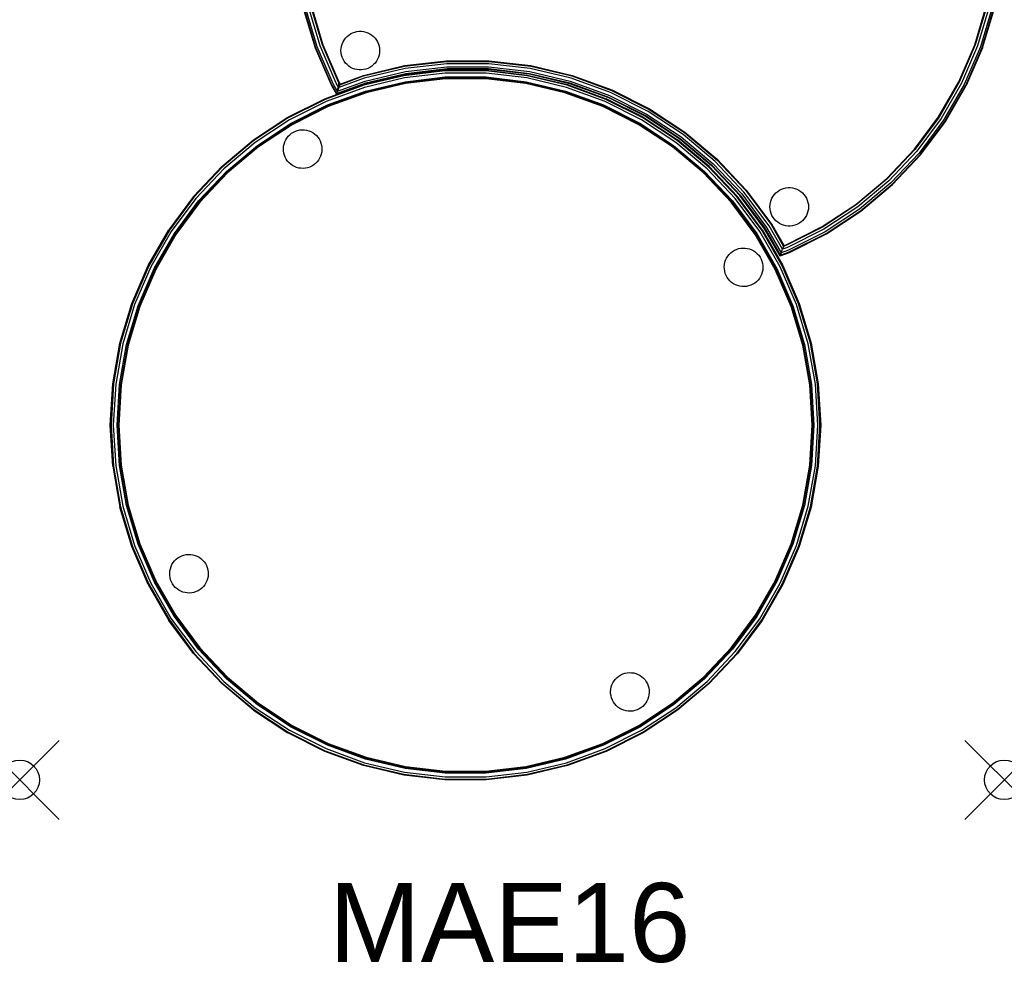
# Model space of a CAD drawing. Header units: inches. Extents: x 0 to 24.9, y -88 to 0.
# Tile 1 of 4: x 0 to 24.9, y -88 to -64.1. Entities that reach past the tile are written whole.
import ezdxf

# ---------------------------------------------------------------- set-up
doc = ezdxf.new("R2010")
doc.units = ezdxf.units.IN
doc.header["$MEASUREMENT"] = 0
doc.header["$PDMODE"] = 35
doc.header["$PDSIZE"] = 1
doc.layers.add('A-FURN-P-ST', color=2, linetype='Continuous')
doc.layers.add('A-FURN-P-ST-TN', color=2, linetype='Continuous')
doc.styles.get("Standard").update_dxf_attribs({"font": 'arial.ttf'})

msp = doc.modelspace()

# ---------------------------------------------------------------- linework, layer by layer
at = {"layer": 'A-FURN-P-ST', "lineweight": -3}
for p, q in [((7.183, -63.763), (7.483, -64.766)), ((7.198, -63.759), (7.497, -64.76)), ((7.54, -64.745), (7.242, -63.749)), ((7.612, -64.719), (7.316, -63.731)), ((7.669, -64.698), (7.376, -63.717)), ((7.391, -63.714), (7.684, -64.693)), ((24.197, -64.693), (24.49, -63.714)), ((24.505, -63.717), (24.211, -64.698)), ((24.564, -63.731), (24.269, -64.719)), ((24.638, -63.749), (24.34, -64.745)), ((24.383, -64.76), (24.683, -63.759)), ((24.398, -64.766), (24.698, -63.763)), ((8.488, -64.372), (8.544, -64.359)), ((8.544, -64.359), (8.6, -64.352)), ((8.6, -64.352), (8.657, -64.352)), ((8.657, -64.352), (8.713, -64.359)), ((8.713, -64.359), (8.769, -64.372)), ((8.192, -64.621), (8.22, -64.572)), ((8.22, -64.572), (8.254, -64.526)), ((8.254, -64.526), (8.293, -64.485)), ((8.293, -64.485), (8.337, -64.448)), ((8.337, -64.448), (8.384, -64.417)), ((8.384, -64.417), (8.435, -64.391)), ((8.435, -64.391), (8.488, -64.372)), ((8.769, -64.372), (8.822, -64.391)), ((8.822, -64.391), (8.873, -64.417)), ((8.873, -64.417), (8.921, -64.448)), ((8.921, -64.448), (8.964, -64.485)), ((8.964, -64.485), (9.003, -64.526)), ((9.003, -64.526), (9.037, -64.572)), ((9.037, -64.572), (9.066, -64.621)), ((7.483, -64.766), (7.898, -65.727)), ((7.497, -64.76), (7.911, -65.72)), ((7.952, -65.699), (7.54, -64.745)), ((8.02, -65.665), (7.612, -64.719)), ((8.075, -65.638), (7.669, -64.698)), ((7.684, -64.693), (8.088, -65.631)), ((8.14, -64.84), (8.143, -64.784)), ((8.143, -64.897), (8.14, -64.84)), ((8.143, -64.784), (8.153, -64.728)), ((8.153, -64.728), (8.169, -64.673)), ((8.169, -64.673), (8.192, -64.621)), ((9.066, -64.621), (9.088, -64.673)), ((9.088, -64.673), (9.104, -64.728)), ((9.104, -64.728), (9.114, -64.784)), ((9.114, -64.784), (9.118, -64.84)), ((9.118, -64.84), (9.114, -64.897)), ((23.792, -65.631), (24.197, -64.693)), ((24.211, -64.698), (23.806, -65.638)), ((24.269, -64.719), (23.86, -65.665)), ((24.34, -64.745), (23.929, -65.699)), ((23.969, -65.72), (24.383, -64.76)), ((24.398, -64.766), (23.983, -65.727)), ((8.153, -64.953), (8.143, -64.897)), ((8.169, -65.008), (8.153, -64.953)), ((8.192, -65.06), (8.169, -65.008)), ((8.22, -65.109), (8.192, -65.06)), ((8.254, -65.155), (8.22, -65.109)), ((9.037, -65.109), (9.003, -65.155)), ((9.066, -65.06), (9.037, -65.109)), ((9.088, -65.008), (9.066, -65.06)), ((9.104, -64.953), (9.088, -65.008)), ((9.114, -64.897), (9.104, -64.953)), ((9.752, -65.221), (10.816, -65.097)), ((9.754, -65.236), (10.817, -65.112)), ((10.816, -65.097), (11.887, -65.097)), ((10.817, -65.112), (11.887, -65.112)), ((11.887, -65.097), (12.952, -65.221)), ((11.887, -65.112), (12.949, -65.236)), ((8.293, -65.196), (8.254, -65.155)), ((8.337, -65.233), (8.293, -65.196)), ((8.384, -65.264), (8.337, -65.233)), ((8.435, -65.289), (8.384, -65.264)), ((8.488, -65.309), (8.435, -65.289)), ((8.544, -65.322), (8.488, -65.309)), ((8.6, -65.329), (8.544, -65.322)), ((8.657, -65.329), (8.6, -65.329)), ((8.713, -65.322), (8.657, -65.329)), ((8.709, -65.468), (9.752, -65.221)), ((8.769, -65.309), (8.713, -65.322)), ((8.714, -65.483), (9.754, -65.236)), ((9.765, -65.296), (8.731, -65.541)), ((8.822, -65.289), (8.769, -65.309)), ((8.873, -65.264), (8.822, -65.289)), ((8.921, -65.233), (8.873, -65.264)), ((8.964, -65.196), (8.921, -65.233)), ((9.003, -65.155), (8.964, -65.196)), ((9.733, -65.458), (10.773, -65.337)), ((10.774, -65.356), (9.737, -65.477)), ((10.82, -65.173), (9.765, -65.296)), ((9.778, -65.371), (10.825, -65.249)), ((9.786, -65.416), (10.827, -65.295)), ((10.828, -65.31), (9.789, -65.431)), ((9.789, -65.431), (10.828, -65.31)), ((9.789, -65.431), (10.828, -65.31)), ((10.773, -65.337), (11.819, -65.337)), ((11.818, -65.356), (10.774, -65.356)), ((11.883, -65.173), (10.82, -65.173)), ((10.825, -65.249), (11.879, -65.249)), ((10.827, -65.295), (11.876, -65.295)), ((11.875, -65.31), (10.828, -65.31)), ((10.828, -65.31), (11.875, -65.31)), ((10.828, -65.31), (11.875, -65.31)), ((12.856, -65.477), (11.818, -65.356)), ((11.819, -65.337), (12.859, -65.458)), ((12.915, -65.431), (11.875, -65.31)), ((11.875, -65.31), (12.915, -65.431)), ((11.875, -65.31), (12.915, -65.431)), ((11.876, -65.295), (12.917, -65.416)), ((11.879, -65.249), (12.925, -65.371)), ((12.938, -65.296), (11.883, -65.173)), ((13.972, -65.541), (12.938, -65.296)), ((12.949, -65.236), (13.99, -65.483)), ((12.952, -65.221), (13.994, -65.468)), ((8.731, -65.541), (8.085, -65.777)), ((8.111, -65.705), (8.714, -65.483)), ((8.117, -65.686), (8.709, -65.468)), ((9.733, -65.458), (8.715, -65.7)), ((9.737, -65.477), (8.72, -65.718)), ((9.746, -65.533), (8.737, -65.773)), ((8.753, -65.614), (9.778, -65.371)), ((8.766, -65.658), (9.786, -65.416)), ((9.789, -65.431), (8.77, -65.673)), ((8.77, -65.673), (9.789, -65.431)), ((8.77, -65.673), (9.789, -65.431)), ((10.777, -65.413), (9.746, -65.533)), ((9.763, -65.627), (10.783, -65.508)), ((10.784, -65.535), (9.768, -65.654)), ((10.785, -65.554), (9.771, -65.672)), ((11.815, -65.413), (10.777, -65.413)), ((10.783, -65.508), (11.809, -65.508)), ((11.808, -65.535), (10.784, -65.535)), ((11.807, -65.554), (10.785, -65.554)), ((12.821, -65.672), (11.807, -65.554)), ((12.825, -65.654), (11.808, -65.535)), ((11.809, -65.508), (12.829, -65.627)), ((12.846, -65.533), (11.815, -65.413)), ((13.856, -65.773), (12.846, -65.533)), ((13.872, -65.718), (12.856, -65.477)), ((12.859, -65.458), (13.877, -65.7)), ((13.933, -65.673), (12.915, -65.431)), ((12.915, -65.431), (13.933, -65.673)), ((12.915, -65.431), (13.933, -65.673)), ((12.917, -65.416), (13.937, -65.658)), ((12.925, -65.371), (13.95, -65.614)), ((14.971, -65.905), (13.972, -65.541)), ((13.99, -65.483), (14.995, -65.849)), ((13.994, -65.468), (15.001, -65.835)), ((8.72, -65.718), (7.739, -66.075)), ((8.737, -65.773), (7.762, -66.127)), ((7.898, -65.727), (8.024, -65.945)), ((7.911, -65.72), (8.03, -65.926)), ((8.051, -65.87), (7.952, -65.699)), ((8.085, -65.777), (8.02, -65.665)), ((8.024, -65.945), (8.77, -65.673)), ((8.77, -65.673), (8.024, -65.945)), ((8.024, -65.945), (8.77, -65.673)), ((8.03, -65.926), (8.766, -65.658)), ((8.088, -65.631), (8.042, -65.868)), ((8.051, -65.87), (8.753, -65.614)), ((8.085, -65.777), (8.051, -65.87)), ((8.111, -65.705), (8.075, -65.638)), ((8.085, -65.777), (8.117, -65.686)), ((8.088, -65.631), (8.117, -65.686)), ((8.764, -65.863), (9.763, -65.627)), ((9.768, -65.654), (8.772, -65.89)), ((9.771, -65.672), (8.777, -65.908)), ((13.815, -65.908), (12.821, -65.672)), ((13.82, -65.89), (12.825, -65.654)), ((12.829, -65.627), (13.828, -65.863)), ((14.831, -66.127), (13.856, -65.773)), ((14.853, -66.075), (13.872, -65.718)), ((13.877, -65.7), (14.861, -66.058)), ((14.916, -66.031), (13.933, -65.673)), ((13.933, -65.673), (14.916, -66.031)), ((13.933, -65.673), (14.916, -66.031)), ((13.937, -65.658), (14.922, -66.017)), ((13.95, -65.614), (14.941, -65.975)), ((14.995, -65.849), (15.951, -66.329)), ((15.001, -65.835), (15.958, -66.315)), ((23.281, -66.516), (23.792, -65.631)), ((23.806, -65.638), (23.294, -66.524)), ((23.86, -65.665), (23.345, -66.558)), ((23.929, -65.699), (23.409, -66.6)), ((23.447, -66.625), (23.969, -65.72)), ((23.46, -66.633), (23.983, -65.727)), ((6.796, -66.527), (7.731, -66.058)), ((7.739, -66.075), (6.806, -66.544)), ((7.731, -66.058), (8.026, -65.951)), ((7.799, -66.215), (8.764, -65.863)), ((8.772, -65.89), (7.81, -66.24)), ((8.777, -65.908), (7.817, -66.257)), ((8.024, -65.945), (8.03, -65.926)), ((8.051, -65.87), (8.03, -65.926)), ((14.775, -66.257), (13.815, -65.908)), ((14.782, -66.24), (13.82, -65.89)), ((13.828, -65.863), (14.793, -66.215)), ((15.787, -66.544), (14.853, -66.075)), ((15.796, -66.527), (14.861, -66.058)), ((15.852, -66.5), (14.916, -66.031)), ((14.916, -66.031), (15.852, -66.5)), ((14.916, -66.031), (15.852, -66.5)), ((14.922, -66.017), (15.859, -66.487)), ((14.941, -65.975), (15.882, -66.448)), ((15.92, -66.382), (14.971, -65.905)), ((7.762, -66.127), (6.834, -66.593)), ((6.882, -66.675), (7.799, -66.215)), ((7.81, -66.24), (6.895, -66.699)), ((7.817, -66.257), (6.905, -66.716)), ((15.687, -66.716), (14.775, -66.257)), ((15.697, -66.699), (14.782, -66.24)), ((14.793, -66.215), (15.711, -66.675)), ((15.758, -66.593), (14.831, -66.127)), ((15.951, -66.329), (16.845, -66.916)), ((15.958, -66.315), (16.854, -66.904)), ((5.922, -67.103), (6.796, -66.527)), ((6.806, -66.544), (5.933, -67.118)), ((6.834, -66.593), (5.967, -67.163)), ((16.625, -67.163), (15.758, -66.593)), ((16.659, -67.118), (15.787, -66.544)), ((15.796, -66.527), (16.671, -67.103)), ((16.726, -67.076), (15.852, -66.5)), ((15.852, -66.5), (16.726, -67.076)), ((15.852, -66.5), (16.726, -67.076)), ((15.859, -66.487), (16.735, -67.063)), ((15.882, -66.448), (16.763, -67.027)), ((16.808, -66.966), (15.92, -66.382)), ((22.671, -67.335), (23.281, -66.516)), ((23.294, -66.524), (22.683, -67.345)), ((23.345, -66.558), (22.73, -67.384)), ((23.409, -66.6), (22.788, -67.433)), ((6.024, -67.24), (6.882, -66.675)), ((6.895, -66.699), (6.04, -67.262)), ((6.905, -66.716), (6.051, -67.277)), ((7.043, -66.862), (7.099, -66.85)), ((7.099, -66.85), (7.156, -66.845)), ((7.156, -66.845), (7.212, -66.847)), ((7.212, -66.847), (7.269, -66.855)), ((7.269, -66.855), (7.324, -66.87)), ((16.541, -67.277), (15.687, -66.716)), ((16.552, -67.262), (15.697, -66.699)), ((15.711, -66.675), (16.568, -67.24)), ((22.823, -67.463), (23.447, -66.625)), ((22.835, -67.473), (23.46, -66.633)), ((5.12, -67.775), (5.922, -67.103)), ((6.715, -67.154), (6.739, -67.102)), ((6.739, -67.102), (6.769, -67.054)), ((6.769, -67.054), (6.805, -67.009)), ((6.805, -67.009), (6.845, -66.969)), ((6.845, -66.969), (6.889, -66.934)), ((6.889, -66.934), (6.938, -66.904)), ((6.938, -66.904), (6.989, -66.88)), ((6.989, -66.88), (7.043, -66.862)), ((7.324, -66.87), (7.377, -66.891)), ((7.377, -66.891), (7.427, -66.918)), ((7.427, -66.918), (7.473, -66.951)), ((7.473, -66.951), (7.516, -66.988)), ((7.516, -66.988), (7.553, -67.031)), ((7.553, -67.031), (7.586, -67.077)), ((7.586, -67.077), (7.613, -67.127)), ((17.472, -67.775), (16.671, -67.103)), ((17.528, -67.748), (16.726, -67.076)), ((16.726, -67.076), (17.528, -67.748)), ((16.726, -67.076), (17.528, -67.748)), ((16.735, -67.063), (17.538, -67.737)), ((16.763, -67.027), (17.57, -67.704)), ((17.622, -67.649), (16.808, -66.966)), ((16.845, -66.916), (17.664, -67.604)), ((16.854, -66.904), (17.674, -67.593)), ((5.933, -67.118), (5.133, -67.789)), ((5.967, -67.163), (5.172, -67.831)), ((5.237, -67.9), (6.024, -67.24)), ((6.04, -67.262), (5.256, -67.92)), ((6.051, -67.277), (5.269, -67.933)), ((6.681, -67.32), (6.686, -67.263)), ((6.683, -67.377), (6.681, -67.32)), ((6.686, -67.263), (6.698, -67.208)), ((6.698, -67.208), (6.715, -67.154)), ((7.613, -67.127), (7.634, -67.18)), ((7.634, -67.18), (7.649, -67.235)), ((7.649, -67.235), (7.657, -67.292)), ((7.659, -67.348), (7.654, -67.405)), ((7.657, -67.292), (7.659, -67.348)), ((17.323, -67.933), (16.541, -67.277)), ((17.336, -67.92), (16.552, -67.262)), ((16.568, -67.24), (17.355, -67.9)), ((17.42, -67.831), (16.625, -67.163)), ((17.459, -67.789), (16.659, -67.118)), ((21.97, -68.078), (22.671, -67.335)), ((22.683, -67.345), (21.98, -68.09)), ((6.691, -67.433), (6.683, -67.377)), ((6.706, -67.488), (6.691, -67.433)), ((6.727, -67.541), (6.706, -67.488)), ((6.754, -67.591), (6.727, -67.541)), ((6.786, -67.637), (6.754, -67.591)), ((7.6, -67.566), (7.57, -67.615)), ((7.624, -67.515), (7.6, -67.566)), ((7.642, -67.461), (7.624, -67.515)), ((7.654, -67.405), (7.642, -67.461)), ((17.664, -67.604), (18.398, -68.382)), ((17.674, -67.593), (18.41, -68.372)), ((22.73, -67.384), (22.022, -68.134)), ((22.788, -67.433), (22.075, -68.189)), ((22.106, -68.223), (22.823, -67.463)), ((22.117, -68.234), (22.835, -67.473)), ((4.402, -68.537), (5.12, -67.775)), ((5.133, -67.789), (4.416, -68.549)), ((5.172, -67.831), (4.46, -68.585)), ((6.824, -67.68), (6.786, -67.637)), ((6.867, -67.718), (6.824, -67.68)), ((6.913, -67.75), (6.867, -67.718)), ((6.963, -67.777), (6.913, -67.75)), ((7.016, -67.798), (6.963, -67.777)), ((7.071, -67.813), (7.016, -67.798)), ((7.127, -67.821), (7.071, -67.813)), ((7.184, -67.823), (7.127, -67.821)), ((7.241, -67.818), (7.184, -67.823)), ((7.296, -67.807), (7.241, -67.818)), ((7.35, -67.789), (7.296, -67.807)), ((7.402, -67.765), (7.35, -67.789)), ((7.45, -67.735), (7.402, -67.765)), ((7.495, -67.699), (7.45, -67.735)), ((7.535, -67.659), (7.495, -67.699)), ((7.57, -67.615), (7.535, -67.659)), ((18.132, -68.585), (17.42, -67.831)), ((18.176, -68.549), (17.459, -67.789)), ((17.472, -67.775), (18.191, -68.537)), ((18.246, -68.51), (17.528, -67.748)), ((17.528, -67.748), (18.246, -68.51)), ((17.528, -67.748), (18.246, -68.51)), ((17.538, -67.737), (18.258, -68.5)), ((17.57, -67.704), (18.293, -68.47)), ((18.351, -68.421), (17.622, -67.649)), ((4.533, -68.646), (5.237, -67.9)), ((5.256, -67.92), (4.554, -68.664)), ((5.269, -67.933), (4.568, -68.676)), ((18.024, -68.676), (17.323, -67.933)), ((18.039, -68.664), (17.336, -67.92)), ((17.355, -67.9), (18.06, -68.646)), ((21.187, -68.735), (21.97, -68.078)), ((21.98, -68.09), (21.196, -68.747)), ((19.252, -68.372), (19.303, -68.347)), ((19.303, -68.347), (19.356, -68.328)), ((19.356, -68.328), (19.412, -68.314)), ((19.412, -68.314), (19.468, -68.308)), ((19.468, -68.308), (19.525, -68.308)), ((19.525, -68.308), (19.582, -68.314)), ((19.582, -68.314), (19.637, -68.328)), ((19.637, -68.328), (19.69, -68.347)), ((19.69, -68.347), (19.741, -68.372)), ((22.022, -68.134), (21.233, -68.797)), ((22.075, -68.189), (21.278, -68.858)), ((21.306, -68.894), (22.106, -68.223)), ((21.315, -68.907), (22.117, -68.234)), ((4.402, -68.537), (3.777, -69.376)), ((4.416, -68.549), (3.793, -69.386)), ((4.46, -68.585), (3.84, -69.418)), ((18.752, -69.418), (18.132, -68.585)), ((18.8, -69.386), (18.176, -68.549)), ((18.816, -69.376), (18.191, -68.537)), ((18.871, -69.349), (18.246, -68.51)), ((18.246, -68.51), (18.871, -69.349)), ((18.246, -68.51), (18.871, -69.349)), ((18.258, -68.5), (18.884, -69.341)), ((18.293, -68.47), (18.922, -69.316)), ((18.986, -69.274), (18.351, -68.421)), ((18.398, -68.382), (19.037, -69.24)), ((18.41, -68.372), (19.049, -69.232)), ((19.037, -68.629), (19.06, -68.577)), ((19.06, -68.577), (19.088, -68.527)), ((19.088, -68.527), (19.122, -68.482)), ((19.122, -68.482), (19.161, -68.44)), ((19.161, -68.44), (19.205, -68.404)), ((19.205, -68.404), (19.252, -68.372)), ((19.741, -68.372), (19.789, -68.404)), ((19.789, -68.404), (19.832, -68.44)), ((19.832, -68.44), (19.871, -68.482)), ((19.871, -68.482), (19.905, -68.527)), ((19.905, -68.527), (19.934, -68.577)), ((19.934, -68.577), (19.956, -68.629)), ((3.92, -69.47), (4.533, -68.646)), ((4.554, -68.664), (3.942, -69.485)), ((4.568, -68.676), (3.958, -69.495)), ((18.634, -69.495), (18.024, -68.676)), ((18.65, -69.485), (18.039, -68.664)), ((18.06, -68.646), (18.673, -69.47)), ((19.008, -68.796), (19.011, -68.739)), ((19.011, -68.853), (19.008, -68.796)), ((19.011, -68.739), (19.021, -68.683)), ((19.021, -68.909), (19.011, -68.853)), ((19.021, -68.683), (19.037, -68.629)), ((19.956, -68.629), (19.972, -68.683)), ((19.972, -68.683), (19.982, -68.739)), ((19.982, -68.853), (19.972, -68.909)), ((19.982, -68.739), (19.986, -68.796)), ((19.986, -68.796), (19.982, -68.853)), ((20.334, -69.297), (21.187, -68.735)), ((21.196, -68.747), (20.341, -69.31)), ((21.233, -68.797), (20.372, -69.363)), ((19.037, -68.963), (19.021, -68.909)), ((19.06, -69.015), (19.037, -68.963)), ((19.088, -69.065), (19.06, -69.015)), ((19.122, -69.11), (19.088, -69.065)), ((19.905, -69.065), (19.871, -69.11)), ((19.934, -69.015), (19.905, -69.065)), ((19.956, -68.963), (19.934, -69.015)), ((19.972, -68.909), (19.956, -68.963)), ((21.278, -68.858), (20.41, -69.429)), ((20.433, -69.468), (21.306, -68.894)), ((20.44, -69.482), (21.315, -68.907)), ((19.269, -70.037), (18.871, -69.349)), ((18.871, -69.349), (19.269, -70.037)), ((18.871, -69.349), (19.269, -70.037)), ((18.884, -69.341), (19.275, -70.019)), ((18.922, -69.316), (19.296, -69.963)), ((19.33, -69.87), (18.986, -69.274)), ((19.037, -69.24), (19.356, -69.798)), ((19.049, -69.232), (19.362, -69.779)), ((19.161, -69.152), (19.122, -69.11)), ((19.205, -69.188), (19.161, -69.152)), ((19.252, -69.22), (19.205, -69.188)), ((19.303, -69.245), (19.252, -69.22)), ((19.356, -69.264), (19.303, -69.245)), ((19.412, -69.278), (19.356, -69.264)), ((19.468, -69.284), (19.412, -69.278)), ((19.42, -69.755), (20.334, -69.297)), ((20.341, -69.31), (19.427, -69.769)), ((19.525, -69.284), (19.468, -69.284)), ((19.582, -69.278), (19.525, -69.284)), ((19.637, -69.264), (19.582, -69.278)), ((19.69, -69.245), (19.637, -69.264)), ((19.741, -69.22), (19.69, -69.245)), ((19.789, -69.188), (19.741, -69.22)), ((19.832, -69.152), (19.789, -69.188)), ((19.871, -69.11), (19.832, -69.152)), ((3.253, -70.282), (3.777, -69.376)), ((3.793, -69.386), (3.27, -70.291)), ((3.84, -69.418), (3.321, -70.317)), ((3.406, -70.359), (3.92, -69.47)), ((3.942, -69.485), (3.431, -70.371)), ((3.958, -69.495), (3.448, -70.38)), ((19.145, -70.38), (18.634, -69.495)), ((19.162, -70.371), (18.65, -69.485)), ((18.673, -69.47), (19.186, -70.359)), ((19.271, -70.317), (18.752, -69.418)), ((19.322, -70.291), (18.8, -69.386)), ((18.816, -69.376), (19.339, -70.282)), ((20.372, -69.363), (19.451, -69.825)), ((20.41, -69.429), (19.481, -69.895)), ((19.499, -69.937), (20.433, -69.468)), ((20.44, -69.482), (19.505, -69.951)), ((19.505, -69.951), (20.44, -69.482)), ((19.505, -69.951), (20.44, -69.482)), ((18.215, -69.855), (18.271, -69.844)), ((18.271, -69.844), (18.327, -69.839)), ((18.327, -69.839), (18.384, -69.84)), ((18.384, -69.84), (18.44, -69.849)), ((18.44, -69.849), (18.495, -69.863)), ((19.356, -69.798), (19.33, -69.87)), ((19.451, -69.825), (19.33, -69.87)), ((19.427, -69.769), (19.356, -69.798)), ((19.362, -69.779), (19.356, -69.798)), ((19.362, -69.779), (19.42, -69.755)), ((17.887, -70.147), (17.911, -70.095)), ((17.911, -70.095), (17.941, -70.047)), ((17.941, -70.047), (17.976, -70.002)), ((17.976, -70.002), (18.016, -69.962)), ((18.016, -69.962), (18.061, -69.927)), ((18.061, -69.927), (18.109, -69.897)), ((18.109, -69.897), (18.161, -69.873)), ((18.161, -69.873), (18.215, -69.855)), ((18.495, -69.863), (18.548, -69.884)), ((18.548, -69.884), (18.598, -69.911)), ((18.598, -69.911), (18.645, -69.944)), ((18.645, -69.944), (18.687, -69.982)), ((18.687, -69.982), (18.725, -70.024)), ((18.725, -70.024), (18.758, -70.071)), ((18.758, -70.071), (18.785, -70.121)), ((19.505, -69.951), (19.269, -70.037)), ((19.269, -70.037), (19.505, -69.951)), ((19.505, -69.951), (19.269, -70.037)), ((19.276, -70.017), (19.269, -70.037)), ((19.275, -70.019), (19.499, -69.937)), ((19.296, -69.963), (19.275, -70.019)), ((19.296, -69.963), (19.33, -69.87)), ((19.481, -69.895), (19.296, -69.963)), ((2.839, -71.243), (3.253, -70.282)), ((3.27, -70.291), (2.857, -71.25)), ((3.321, -70.317), (2.91, -71.269)), ((17.853, -70.313), (17.858, -70.257)), ((17.854, -70.37), (17.853, -70.313)), ((17.858, -70.257), (17.869, -70.201)), ((17.869, -70.201), (17.887, -70.147)), ((18.785, -70.121), (18.806, -70.174)), ((18.806, -70.174), (18.82, -70.229)), ((18.82, -70.229), (18.829, -70.285)), ((18.83, -70.342), (18.825, -70.398)), ((18.829, -70.285), (18.83, -70.342)), ((19.682, -71.269), (19.271, -70.317)), ((19.736, -71.25), (19.322, -70.291)), ((19.339, -70.282), (19.753, -71.243)), ((3, -71.302), (3.406, -70.359)), ((3.431, -70.371), (3.025, -71.311)), ((3.448, -70.38), (3.043, -71.318)), ((17.862, -70.426), (17.854, -70.37)), ((17.877, -70.481), (17.862, -70.426)), ((17.898, -70.534), (17.877, -70.481)), ((17.925, -70.584), (17.898, -70.534)), ((17.958, -70.631), (17.925, -70.584)), ((18.772, -70.56), (18.742, -70.608)), ((18.796, -70.508), (18.772, -70.56)), ((18.814, -70.454), (18.796, -70.508)), ((18.825, -70.398), (18.814, -70.454)), ((19.549, -71.318), (19.145, -70.38)), ((19.567, -71.311), (19.162, -70.371)), ((19.186, -70.359), (19.593, -71.302)), ((17.996, -70.673), (17.958, -70.631)), ((18.038, -70.711), (17.996, -70.673)), ((18.085, -70.744), (18.038, -70.711)), ((18.135, -70.771), (18.085, -70.744)), ((18.188, -70.792), (18.135, -70.771)), ((18.242, -70.806), (18.188, -70.792)), ((18.299, -70.815), (18.242, -70.806)), ((18.356, -70.816), (18.299, -70.815)), ((18.412, -70.811), (18.356, -70.816)), ((18.468, -70.8), (18.412, -70.811)), ((18.522, -70.782), (18.468, -70.8)), ((18.573, -70.758), (18.522, -70.782)), ((18.622, -70.728), (18.573, -70.758)), ((18.666, -70.693), (18.622, -70.728)), ((18.707, -70.653), (18.666, -70.693)), ((18.742, -70.608), (18.707, -70.653)), ((2.539, -72.246), (2.839, -71.243)), ((2.857, -71.25), (2.557, -72.25)), ((2.91, -71.269), (2.613, -72.264)), ((2.705, -72.286), (3, -71.302)), ((3.025, -71.311), (2.732, -72.292)), ((3.043, -71.318), (2.75, -72.296)), ((19.842, -72.296), (19.549, -71.318)), ((19.861, -72.292), (19.567, -71.311)), ((19.593, -71.302), (19.887, -72.286)), ((19.98, -72.264), (19.682, -71.269)), ((20.035, -72.25), (19.736, -71.25)), ((19.753, -71.243), (20.054, -72.246)), ((2.357, -73.277), (2.539, -72.246)), ((2.557, -72.25), (2.376, -73.279)), ((2.613, -72.264), (2.432, -73.286)), ((2.527, -73.297), (2.705, -72.286)), ((2.732, -72.292), (2.554, -73.3)), ((2.75, -72.296), (2.573, -73.302)), ((20.019, -73.302), (19.842, -72.296)), ((20.038, -73.3), (19.861, -72.292)), ((19.887, -72.286), (20.066, -73.297)), ((20.16, -73.286), (19.98, -72.264)), ((20.216, -73.279), (20.035, -72.25)), ((20.054, -72.246), (20.235, -73.277)), ((2.296, -74.322), (2.357, -73.277)), ((2.376, -73.279), (2.315, -74.322)), ((2.432, -73.286), (2.372, -74.322)), ((2.467, -74.322), (2.527, -73.297)), ((2.554, -73.3), (2.494, -74.322)), ((2.573, -73.302), (2.513, -74.322)), ((20.079, -74.322), (20.019, -73.302)), ((20.098, -74.322), (20.038, -73.3)), ((20.066, -73.297), (20.125, -74.322)), ((20.22, -74.322), (20.16, -73.286)), ((20.277, -74.322), (20.216, -73.279)), ((20.235, -73.277), (20.296, -74.322)), ((2.357, -75.366), (2.296, -74.322)), ((2.315, -74.322), (2.376, -75.364)), ((2.372, -74.322), (2.432, -75.358)), ((2.527, -75.347), (2.467, -74.322)), ((2.494, -74.322), (2.554, -75.343)), ((2.513, -74.322), (2.573, -75.341)), ((20.019, -75.341), (20.079, -74.322)), ((20.038, -75.343), (20.098, -74.322)), ((20.125, -74.322), (20.066, -75.347)), ((20.16, -75.358), (20.22, -74.322)), ((20.216, -75.364), (20.277, -74.322)), ((20.296, -74.322), (20.235, -75.366)), ((2.357, -75.366), (2.539, -76.397)), ((2.376, -75.364), (2.557, -76.393)), ((2.432, -75.358), (2.613, -76.38)), ((2.705, -76.358), (2.527, -75.347)), ((2.554, -75.343), (2.732, -76.351)), ((2.573, -75.341), (2.75, -76.347)), ((19.842, -76.347), (20.019, -75.341)), ((19.861, -76.351), (20.038, -75.343)), ((20.066, -75.347), (19.887, -76.358)), ((19.98, -76.38), (20.16, -75.358)), ((20.035, -76.393), (20.216, -75.364)), ((20.235, -75.366), (20.054, -76.397)), ((2.839, -77.4), (2.539, -76.397)), ((2.557, -76.393), (2.857, -77.393)), ((2.613, -76.38), (2.91, -77.374)), ((3, -77.341), (2.705, -76.358)), ((2.732, -76.351), (3.025, -77.332)), ((2.75, -76.347), (3.043, -77.326)), ((19.549, -77.326), (19.842, -76.347)), ((19.567, -77.332), (19.861, -76.351)), ((19.887, -76.358), (19.593, -77.341)), ((19.682, -77.374), (19.98, -76.38)), ((19.736, -77.393), (20.035, -76.393)), ((20.054, -76.397), (19.753, -77.4)), ((3.025, -77.332), (3.431, -78.272)), ((3.043, -77.326), (3.448, -78.263)), ((19.145, -78.263), (19.549, -77.326)), ((19.162, -78.272), (19.567, -77.332)), ((3.253, -78.361), (2.839, -77.4)), ((2.857, -77.393), (3.27, -78.352)), ((2.91, -77.374), (3.321, -78.327)), ((3.406, -78.284), (3, -77.341)), ((19.593, -77.341), (19.186, -78.284)), ((19.271, -78.327), (19.682, -77.374)), ((19.322, -78.352), (19.736, -77.393)), ((19.753, -77.4), (19.339, -78.361)), ((3.858, -77.854), (3.888, -77.805)), ((3.888, -77.805), (3.924, -77.761)), ((3.924, -77.761), (3.964, -77.721)), ((3.964, -77.721), (4.008, -77.685)), ((4.008, -77.685), (4.057, -77.656)), ((4.057, -77.656), (4.108, -77.631)), ((4.108, -77.631), (4.162, -77.614)), ((4.162, -77.614), (4.218, -77.602)), ((4.218, -77.602), (4.275, -77.597)), ((4.275, -77.597), (4.332, -77.599)), ((4.332, -77.599), (4.388, -77.607)), ((4.388, -77.607), (4.443, -77.622)), ((4.443, -77.622), (4.496, -77.643)), ((4.496, -77.643), (4.546, -77.67)), ((4.546, -77.67), (4.592, -77.702)), ((4.592, -77.702), (4.635, -77.74)), ((4.635, -77.74), (4.673, -77.783)), ((4.673, -77.783), (4.705, -77.829)), ((4.705, -77.829), (4.732, -77.879)), ((3.8, -78.072), (3.805, -78.015)), ((3.802, -78.129), (3.8, -78.072)), ((3.805, -78.015), (3.817, -77.959)), ((3.817, -77.959), (3.834, -77.905)), ((3.834, -77.905), (3.858, -77.854)), ((4.732, -77.879), (4.753, -77.932)), ((4.753, -77.932), (4.768, -77.987)), ((4.768, -77.987), (4.776, -78.043)), ((4.776, -78.043), (4.778, -78.1)), ((3.321, -78.327), (3.84, -79.225)), ((3.92, -79.173), (3.406, -78.284)), ((3.431, -78.272), (3.942, -79.158)), ((3.448, -78.263), (3.958, -79.148)), ((3.81, -78.185), (3.802, -78.129)), ((3.825, -78.24), (3.81, -78.185)), ((3.846, -78.293), (3.825, -78.24)), ((3.873, -78.343), (3.846, -78.293)), ((4.719, -78.318), (4.69, -78.366)), ((4.743, -78.267), (4.719, -78.318)), ((4.761, -78.213), (4.743, -78.267)), ((4.773, -78.157), (4.761, -78.213)), ((4.778, -78.1), (4.773, -78.157)), ((18.634, -79.148), (19.145, -78.263)), ((18.65, -79.158), (19.162, -78.272)), ((19.186, -78.284), (18.673, -79.173)), ((18.752, -79.225), (19.271, -78.327)), ((3.253, -78.361), (3.777, -79.267)), ((3.27, -78.352), (3.793, -79.257)), ((3.905, -78.389), (3.873, -78.343)), ((3.943, -78.432), (3.905, -78.389)), ((3.986, -78.47), (3.943, -78.432)), ((4.032, -78.502), (3.986, -78.47)), ((4.082, -78.529), (4.032, -78.502)), ((4.135, -78.55), (4.082, -78.529)), ((4.19, -78.565), (4.135, -78.55)), ((4.246, -78.573), (4.19, -78.565)), ((4.303, -78.575), (4.246, -78.573)), ((4.36, -78.57), (4.303, -78.575)), ((4.416, -78.558), (4.36, -78.57)), ((4.469, -78.54), (4.416, -78.558)), ((4.521, -78.516), (4.469, -78.54)), ((4.569, -78.487), (4.521, -78.516)), ((4.614, -78.451), (4.569, -78.487)), ((4.654, -78.411), (4.614, -78.451)), ((4.69, -78.366), (4.654, -78.411)), ((18.8, -79.257), (19.322, -78.352)), ((19.339, -78.361), (18.816, -79.267)), ((4.402, -80.107), (3.777, -79.267)), ((3.793, -79.257), (4.416, -80.095)), ((3.84, -79.225), (4.46, -80.058)), ((4.533, -79.997), (3.92, -79.173)), ((3.942, -79.158), (4.554, -79.979)), ((3.958, -79.148), (4.568, -79.967)), ((18.024, -79.967), (18.634, -79.148)), ((18.039, -79.979), (18.65, -79.158)), ((18.673, -79.173), (18.06, -79.997)), ((18.132, -80.058), (18.752, -79.225)), ((18.176, -80.095), (18.8, -79.257)), ((18.816, -79.267), (18.191, -80.107)), ((4.46, -80.058), (5.172, -80.813)), ((5.237, -80.744), (4.533, -79.997)), ((4.554, -79.979), (5.256, -80.724)), ((4.568, -79.967), (5.269, -80.71)), ((17.323, -80.71), (18.024, -79.967)), ((17.336, -80.724), (18.039, -79.979)), ((18.06, -79.997), (17.355, -80.744)), ((17.42, -80.813), (18.132, -80.058)), ((5.12, -80.868), (4.402, -80.107)), ((4.416, -80.095), (5.133, -80.854)), ((17.459, -80.854), (18.176, -80.095)), ((18.191, -80.107), (17.472, -80.868)), ((5.172, -80.813), (5.967, -81.48)), ((6.024, -81.404), (5.237, -80.744)), ((5.256, -80.724), (6.04, -81.382)), ((5.269, -80.71), (6.051, -81.366)), ((15.03, -80.847), (15.06, -80.799)), ((15.06, -80.799), (15.095, -80.754)), ((15.095, -80.754), (15.135, -80.714)), ((15.135, -80.714), (15.18, -80.679)), ((15.18, -80.679), (15.228, -80.649)), ((15.228, -80.649), (15.28, -80.625)), ((15.28, -80.625), (15.334, -80.607)), ((15.334, -80.607), (15.39, -80.595)), ((15.39, -80.595), (15.446, -80.591)), ((15.446, -80.591), (15.503, -80.592)), ((15.503, -80.592), (15.559, -80.6)), ((15.559, -80.6), (15.614, -80.615)), ((15.614, -80.615), (15.667, -80.636)), ((15.667, -80.636), (15.717, -80.663)), ((15.717, -80.663), (15.764, -80.696)), ((15.764, -80.696), (15.806, -80.734)), ((15.806, -80.734), (15.844, -80.776)), ((15.844, -80.776), (15.877, -80.823)), ((15.877, -80.823), (15.904, -80.873)), ((16.541, -81.366), (17.323, -80.71)), ((16.552, -81.382), (17.336, -80.724)), ((17.355, -80.744), (16.568, -81.404)), ((16.625, -81.48), (17.42, -80.813)), ((5.922, -81.541), (5.12, -80.868)), ((5.133, -80.854), (5.933, -81.526)), ((14.972, -81.065), (14.977, -81.008)), ((14.973, -81.122), (14.972, -81.065)), ((14.977, -81.008), (14.988, -80.953)), ((14.988, -80.953), (15.006, -80.899)), ((15.006, -80.899), (15.03, -80.847)), ((15.904, -80.873), (15.925, -80.926)), ((15.925, -80.926), (15.939, -80.98)), ((15.939, -80.98), (15.948, -81.037)), ((15.948, -81.037), (15.949, -81.094)), ((16.659, -81.526), (17.459, -80.854)), ((17.472, -80.868), (16.671, -81.541)), ((14.982, -81.178), (14.973, -81.122)), ((14.996, -81.233), (14.982, -81.178)), ((15.017, -81.286), (14.996, -81.233)), ((15.044, -81.336), (15.017, -81.286)), ((15.891, -81.311), (15.861, -81.36)), ((15.915, -81.26), (15.891, -81.311)), ((15.933, -81.206), (15.915, -81.26)), ((15.944, -81.15), (15.933, -81.206)), ((15.949, -81.094), (15.944, -81.15)), ((5.922, -81.541), (6.796, -82.116)), ((5.933, -81.526), (6.806, -82.099)), ((5.967, -81.48), (6.834, -82.05)), ((6.882, -81.968), (6.024, -81.404)), ((6.04, -81.382), (6.895, -81.944)), ((6.051, -81.366), (6.905, -81.928)), ((15.077, -81.383), (15.044, -81.336)), ((15.115, -81.425), (15.077, -81.383)), ((15.157, -81.463), (15.115, -81.425)), ((15.204, -81.496), (15.157, -81.463)), ((15.254, -81.523), (15.204, -81.496)), ((15.307, -81.544), (15.254, -81.523)), ((15.362, -81.558), (15.307, -81.544)), ((15.418, -81.567), (15.362, -81.558)), ((15.475, -81.568), (15.418, -81.567)), ((15.531, -81.563), (15.475, -81.568)), ((15.587, -81.552), (15.531, -81.563)), ((15.641, -81.534), (15.587, -81.552)), ((15.693, -81.51), (15.641, -81.534)), ((15.687, -81.928), (16.541, -81.366)), ((15.741, -81.48), (15.693, -81.51)), ((15.697, -81.944), (16.552, -81.382)), ((16.568, -81.404), (15.711, -81.968)), ((15.786, -81.445), (15.741, -81.48)), ((15.758, -82.05), (16.625, -81.48)), ((15.826, -81.404), (15.786, -81.445)), ((15.787, -82.099), (16.659, -81.526)), ((16.671, -81.541), (15.796, -82.116)), ((15.861, -81.36), (15.826, -81.404)), ((6.834, -82.05), (7.761, -82.516)), ((7.799, -82.429), (6.882, -81.968)), ((6.895, -81.944), (7.81, -82.403)), ((6.905, -81.928), (7.817, -82.386)), ((14.775, -82.386), (15.687, -81.928)), ((14.782, -82.404), (15.697, -81.944)), ((15.711, -81.968), (14.793, -82.429)), ((14.831, -82.516), (15.758, -82.05)), ((7.731, -82.586), (6.796, -82.116)), ((6.806, -82.099), (7.739, -82.568)), ((14.853, -82.568), (15.787, -82.099)), ((15.796, -82.116), (14.861, -82.586)), ((7.739, -82.568), (8.72, -82.925)), ((7.761, -82.516), (8.737, -82.871)), ((8.764, -82.78), (7.799, -82.429)), ((7.81, -82.403), (8.772, -82.754)), ((7.817, -82.386), (8.777, -82.735)), ((13.815, -82.735), (14.775, -82.386)), ((13.82, -82.754), (14.782, -82.404)), ((14.793, -82.429), (13.828, -82.78)), ((13.856, -82.871), (14.831, -82.516)), ((13.872, -82.925), (14.853, -82.568)), ((8.715, -82.944), (7.731, -82.586)), ((9.763, -83.017), (8.764, -82.78)), ((8.772, -82.754), (9.768, -82.99)), ((8.777, -82.735), (9.771, -82.971)), ((12.821, -82.971), (13.815, -82.735)), ((12.825, -82.99), (13.82, -82.754)), ((13.828, -82.78), (12.829, -83.017)), ((14.861, -82.586), (13.877, -82.944)), ((9.733, -83.185), (8.715, -82.944)), ((8.72, -82.925), (9.737, -83.166)), ((8.737, -82.871), (9.746, -83.11)), ((10.783, -83.136), (9.763, -83.017)), ((9.768, -82.99), (10.784, -83.108)), ((9.771, -82.971), (10.785, -83.089)), ((11.807, -83.089), (12.821, -82.971)), ((11.808, -83.108), (12.825, -82.99)), ((12.829, -83.017), (11.809, -83.136)), ((12.846, -83.11), (13.856, -82.871)), ((12.856, -83.166), (13.872, -82.925)), ((13.877, -82.944), (12.859, -83.185)), ((10.773, -83.306), (9.733, -83.185)), ((9.737, -83.166), (10.774, -83.287)), ((9.746, -83.11), (10.777, -83.231)), ((11.819, -83.306), (10.773, -83.306)), ((10.774, -83.287), (11.818, -83.287)), ((10.777, -83.231), (11.815, -83.231)), ((11.809, -83.136), (10.783, -83.136)), ((10.784, -83.108), (11.808, -83.108)), ((10.785, -83.089), (11.807, -83.089)), ((11.815, -83.231), (12.846, -83.11)), ((11.818, -83.287), (12.856, -83.166)), ((12.859, -83.185), (11.819, -83.306))]:
    msp.add_line(p, q, dxfattribs=at)
for p in [(0, -83.306), (24.947, -83.306)]:
    msp.add_point(p, dxfattribs=at)

# ---------------------------------------------------------------- texts
at = {"layer": 'A-FURN-P-ST-TN'}
msp.add_text('MAE16', height=2, dxfattribs=at).set_placement((7.833, -87.916))

doc.saveas('drawing.dxf')
